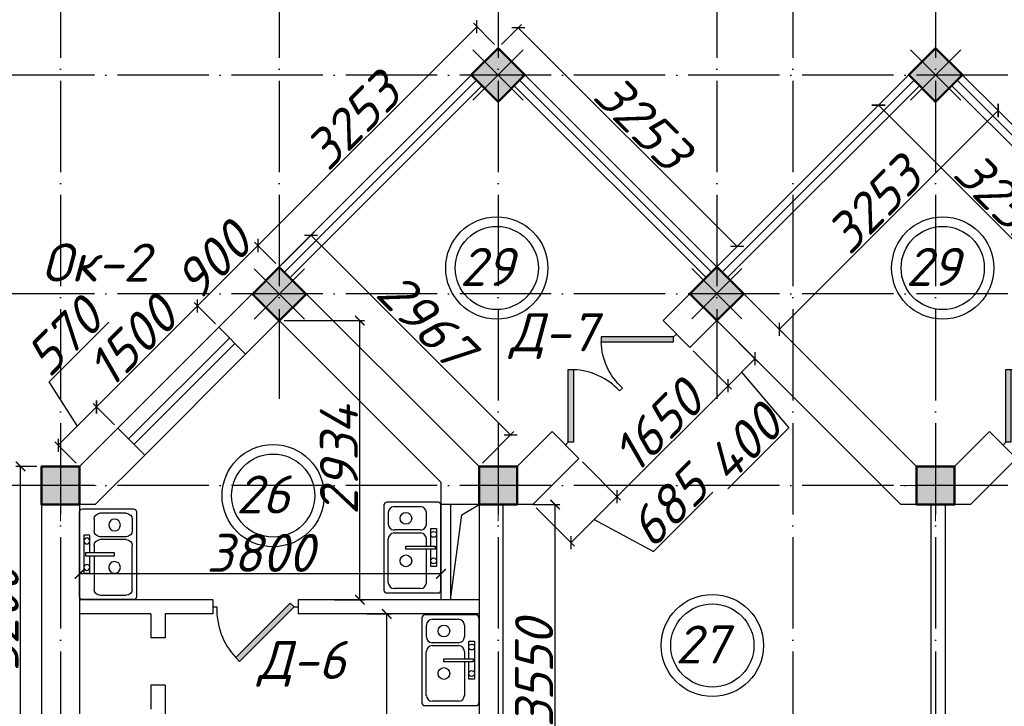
# Model space of a CAD drawing. Header units: millimetres. Extents: x 1112040 to 6903494, y -332921 to -150905.
# Tile 73 of 150: x 1603781 to 1614132, y -173727 to -166508. Entities that reach past the tile are written whole.
import ezdxf

# ---------------------------------------------------------------- set-up
doc = ezdxf.new("R2010")
doc.units = ezdxf.units.MM
doc.linetypes.add('ACAD_ISO04W100', pattern=[30, 24, -3, 0, -3])
for name, color, linetype in [('kolonn', 7, 'Continuous'), ('os', 253, 'Continuous'), ('razmer', 7, 'Continuous'), ('su', 7, 'Continuous')]:
    doc.layers.add(name, color=color, linetype=linetype)
doc.styles.get("Standard").update_dxf_attribs({"font": 'isocpeui.ttf'})
doc.dimstyles.new('ISO-25', dxfattribs={"dimtxt": 400, "dimasz": 100, "dimexe": 50, "dimexo": 50, "dimgap": 20, "dimtad": 1, "dimdec": 0, "dimtxsty": 'Standard', "dimblk": 'ARCHTICK', "dimcen": 20, "dimclrd": 1, "dimclre": 1, "dimadec": 0, "dimazin": 0, "dimtfac": 1, "dimtdec": 0, "dimtmove": 0, "dimatfit": 3, "dimldrblk": 'ARCHTICK', "dimfxl": 1, "dimarcsym": 0})

# ---------------------------------------------------------------- blocks, each defined once
blk = doc.blocks.new('ghsdd')
at = {"ltscale": 50}
h = blk.add_hatch(color=256, dxfattribs=at)
h.paths.add_polyline_path([(0, 200), (-200, 200), (-200, 0), (0, 0)])
h.paths.add_polyline_path([(200, 0), (200, 200), (0, 200), (0, 0)])
h.paths.add_polyline_path([(0, 0), (-200, 0), (-200, -200), (0, -200)])
h.paths.add_polyline_path([(0, 0), (0, -200), (200, -200), (200, 0)])
at = {"lineweight": 0}
for p, q in [((0, -374), (0, 374)), ((-374, 0), (374, 0))]:
    blk.add_line(p, q, dxfattribs=at)
at = {"lineweight": 50, "ltscale": 50}
blk.add_lwpolyline([(200, 200), (200, -200), (-200, -200), (-200, 200), (200, 200)], dxfattribs=at)
blk = doc.blocks.new('Mojka_1')
for p, q in [((-600, 446), (-600, -446)), ((-31, 477), (-569, 477)), ((-492, 431), (-215, 431)), ((0, -446), (0, 446)), ((-554, 369), (-554, 246)), ((-154, 369), (-154, 246)), ((-215, 185), (-492, 185)), ((-492, 154), (-215, 154)), ((-108, 15), (-108, 200)), ((-108, 200), (-46, 200)), ((-46, 200), (-46, -200)), ((-554, -369), (-554, 92)), ((-369, -15), (-369, 15)), ((-369, 15), (-62, 15)), ((-154, 92), (-154, 15)), ((-62, 15), (-62, -15)), ((-62, -15), (-369, -15)), ((-154, -15), (-154, -369)), ((-108, -200), (-108, -15)), ((-46, -200), (-108, -200)), ((-569, -477), (-31, -477)), ((-215, -431), (-492, -431))]:
    blk.add_line(p, q)
for centre, radius in [((-369, 308), 61.6), ((-77, 139), 30.8), ((-369, -139), 61.6), ((-77, -139), 30.8)]:
    blk.add_circle(centre, radius)
for centre, radius, start, end in [((-569, 446), 30.8, 90, 180), ((-492, 369), 61.6, 90, 180), ((-215, 369), 61.6, 0, 90), ((-31, 446), 30.8, 0, 90), ((-492, 246), 61.6, 180, 270), ((-215, 246), 61.6, 270.0001, 0), ((-492, 92), 61.6, 90, 180), ((-215, 92), 61.6, 0, 90), ((-492, -369), 61.6, 180, 270), ((-215, -369), 61.6, 270.0001, 0), ((-569, -446), 30.8, 180, 270), ((-31, -446), 30.8, 270.0001, 0)]:
    blk.add_arc(centre, radius, start, end)
blk = doc.blocks.new('jfgjhsdf')
blk.add_hatch(color=1).paths.add_polyline_path([(-593, 731), (-637, 687), (0, 50), (44, 94)])
at = {"color": 1}
for p, q in [((0, 1000), (0, 950)), ((0, 50), (0, 0))]:
    blk.add_line(p, q, dxfattribs=at)
blk.add_lwpolyline([(0, 50), (-637, 687), (-593, 731), (44, 94), (0, 50)], dxfattribs=at)
blk.add_arc((-33, 130), 821, 87.662, 132.9147, dxfattribs=at)
blk = doc.blocks.new('_ArchTick')
at = {"color": 0, "linetype": 'ByBlock', "const_width": 0.15}
blk.add_lwpolyline([(-0.5, -0.5), (0.5, 0.5)], dxfattribs=at)
blk = doc.blocks.new('*D3087')
at = {"color": 1, "lineweight": -2, "transparency": 16777216}
for p, q in [((1612809, -167407), (1612773, -167442)), ((1615109, -169707), (1612809, -167407)), ((1615109, -169707), (1615073, -169742))]:
    blk.add_line(p, q, dxfattribs=at)
at = {"color": 1, "lineweight": -2, "transparency": 16777216, "xscale": 100, "yscale": 100, "zscale": 100}
for p, rotation in [((1612809, -167407), 135), ((1615109, -169707), 315)]:
    blk.add_blockref('_ArchTick', p, dxfattribs=dict(at, rotation=rotation))
at = {"color": 0, "transparency": 16777216, "insert": (1614114, -168401), "char_height": 400, "attachment_point": 5, "rotation": 315}
blk.add_mtext('3253', dxfattribs=at)
blk = doc.blocks.new('*D3088')
at = {"color": 1, "lineweight": -2, "transparency": 16777216}
for p, q in [((1611767, -169763), (1614067, -167463)), ((1614091, -167487), (1614102, -167498)), ((1611791, -169787), (1611802, -169798))]:
    blk.add_line(p, q, dxfattribs=at)
at = {"color": 1, "lineweight": -2, "transparency": 16777216, "xscale": 100, "yscale": 100, "zscale": 100}
for p, rotation in [((1614067, -167463), 44.99999999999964), ((1611767, -169763), 224.9999999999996)]:
    blk.add_blockref('_ArchTick', p, dxfattribs=dict(at, rotation=rotation))
at = {"color": 0, "transparency": 16777216, "insert": (1612761, -168457), "char_height": 400, "attachment_point": 5, "rotation": 45}
blk.add_mtext('3253', dxfattribs=at)
blk = doc.blocks.new('*D3364')
at = {"layer": 'razmer', "color": 1, "lineweight": -2, "transparency": 16777216}
for p, q in [((1607432, -172756), (1607689, -172756)), ((1607639, -177056), (1607639, -172756)), ((1607260, -177056), (1607689, -177056))]:
    blk.add_line(p, q, dxfattribs=at)
at = {"layer": 'razmer', "color": 1, "lineweight": -2, "transparency": 16777216, "xscale": 100, "yscale": 100, "zscale": 100}
for p, rotation in [((1607639, -172756), 90), ((1607639, -177056), 270)]:
    blk.add_blockref('_ArchTick', p, dxfattribs=dict(at, rotation=rotation))
at = {"layer": 'razmer', "color": 0, "transparency": 16777216, "insert": (1607419, -174906), "char_height": 400, "attachment_point": 5, "rotation": 90}
blk.add_mtext('4300', dxfattribs=at)
blk = doc.blocks.new('*D3365')
at = {"layer": 'razmer', "color": 1, "lineweight": -2, "transparency": 16777216}
for p, q in [((1604410, -172311), (1604410, -172384)), ((1608210, -172334), (1604410, -172334)), ((1608210, -172311), (1608210, -172384))]:
    blk.add_line(p, q, dxfattribs=at)
at = {"layer": 'razmer', "color": 1, "lineweight": -2, "transparency": 16777216, "xscale": 100, "yscale": 100, "zscale": 100, "rotation": 180}
blk.add_blockref('_ArchTick', (1604410, -172334), dxfattribs=at)
at = {"layer": 'razmer', "color": 1, "lineweight": -2, "transparency": 16777216, "xscale": 100, "yscale": 100, "zscale": 100}
blk.add_blockref('_ArchTick', (1608210, -172334), dxfattribs=at)
at = {"layer": 'razmer', "color": 0, "transparency": 16777216, "insert": (1606310, -172114), "char_height": 400, "attachment_point": 5}
blk.add_mtext('3800', dxfattribs=at)
blk = doc.blocks.new('*D3366')
at = {"layer": 'razmer', "color": 1, "lineweight": -2, "transparency": 16777216}
for p, q in [((1606560, -169671), (1607407, -169671)), ((1607357, -172606), (1607357, -169671)), ((1607091, -172606), (1607407, -172606))]:
    blk.add_line(p, q, dxfattribs=at)
at = {"layer": 'razmer', "color": 1, "lineweight": -2, "transparency": 16777216, "xscale": 100, "yscale": 100, "zscale": 100}
for p, rotation in [((1607357, -169671), 90), ((1607357, -172606), 270)]:
    blk.add_blockref('_ArchTick', p, dxfattribs=dict(at, rotation=rotation))
at = {"layer": 'razmer', "color": 0, "transparency": 16777216, "insert": (1607137, -171139), "char_height": 400, "attachment_point": 5, "rotation": 90}
blk.add_mtext('2934', dxfattribs=at)
blk = doc.blocks.new('*D3367')
at = {"color": 1, "lineweight": -2, "transparency": 16777216}
for p, q in [((1609177, -171606), (1609459, -171606)), ((1609409, -175156), (1609409, -171606)), ((1609177, -175156), (1609459, -175156))]:
    blk.add_line(p, q, dxfattribs=at)
at = {"color": 1, "lineweight": -2, "transparency": 16777216, "xscale": 100, "yscale": 100, "zscale": 100}
for p, rotation in [((1609409, -171606), 90), ((1609409, -175156), 270)]:
    blk.add_blockref('_ArchTick', p, dxfattribs=dict(at, rotation=rotation))
at = {"color": 0, "transparency": 16777216, "insert": (1609189, -173381), "char_height": 400, "attachment_point": 5, "rotation": 90}
blk.add_mtext('3550', dxfattribs=at)
blk = doc.blocks.new('*D3172')
at = {"color": 1, "lineweight": -2, "transparency": 16777216}
for p, q in [((1604588, -170579), (1605649, -169518)), ((1605838, -169707), (1605614, -169483)), ((1604777, -170768), (1604553, -170543))]:
    blk.add_line(p, q, dxfattribs=at)
at = {"color": 1, "lineweight": -2, "transparency": 16777216, "xscale": 100, "yscale": 100, "zscale": 100}
for p, rotation in [((1605649, -169518), 45.00000000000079), ((1604588, -170579), 225.0000000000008)]:
    blk.add_blockref('_ArchTick', p, dxfattribs=dict(at, rotation=rotation))
at = {"color": 0, "transparency": 16777216, "insert": (1604963, -169893), "char_height": 400, "attachment_point": 5, "rotation": 45}
blk.add_mtext('1500', dxfattribs=at)
blk = doc.blocks.new('*D3173')
at = {"color": 1, "lineweight": -2, "transparency": 16777216}
for p, q in [((1605649, -169518), (1606286, -168882)), ((1606474, -169070), (1606250, -168846)), ((1605838, -169707), (1605614, -169483))]:
    blk.add_line(p, q, dxfattribs=at)
at = {"color": 1, "lineweight": -2, "transparency": 16777216, "xscale": 100, "yscale": 100, "zscale": 100}
for p, rotation in [((1606286, -168882), 45), ((1605649, -169518), 225)]:
    blk.add_blockref('_ArchTick', p, dxfattribs=dict(at, rotation=rotation))
at = {"color": 0, "transparency": 16777216, "insert": (1605812, -169044), "char_height": 400, "attachment_point": 5, "rotation": 45}
blk.add_mtext('900', dxfattribs=at)
blk = doc.blocks.new('*D3174')
at = {"color": 1, "lineweight": -2, "transparency": 16777216}
for p, q in [((1608774, -166770), (1608550, -166546)), ((1606286, -168882), (1608586, -166582)), ((1606474, -169070), (1606250, -168846))]:
    blk.add_line(p, q, dxfattribs=at)
at = {"color": 1, "lineweight": -2, "transparency": 16777216, "xscale": 100, "yscale": 100, "zscale": 100}
for p, rotation in [((1608586, -166582), 45), ((1606286, -168882), 225)]:
    blk.add_blockref('_ArchTick', p, dxfattribs=dict(at, rotation=rotation))
at = {"color": 0, "transparency": 16777216, "insert": (1607280, -167576), "char_height": 400, "attachment_point": 5, "rotation": 45}
blk.add_mtext('3253', dxfattribs=at)
blk = doc.blocks.new('*D3175')
at = {"color": 1, "lineweight": -2, "transparency": 16777216}
for p, q in [((1604090, -170317), (1604719, -169688)), ((1604387, -170780), (1604090, -170317)), ((1604588, -170579), (1604186, -170982)), ((1604777, -170768), (1604553, -170543)), ((1604374, -171170), (1604150, -170946))]:
    blk.add_line(p, q, dxfattribs=at)
at = {"color": 1, "lineweight": -2, "transparency": 16777216, "xscale": 100, "yscale": 100, "zscale": 100}
for p, rotation in [((1604588, -170579), 45), ((1604186, -170982), 225)]:
    blk.add_blockref('_ArchTick', p, dxfattribs=dict(at, rotation=rotation))
at = {"color": 0, "transparency": 16777216, "insert": (1604247, -169845), "char_height": 400, "attachment_point": 5, "rotation": 45}
blk.add_mtext('570', dxfattribs=at)
blk = doc.blocks.new('*D3176')
at = {"color": 1, "lineweight": -2, "transparency": 16777216}
for p, q in [((1610862, -169990), (1611263, -170391)), ((1611228, -170356), (1610061, -171522)), ((1609696, -171156), (1610097, -171558))]:
    blk.add_line(p, q, dxfattribs=at)
at = {"color": 1, "lineweight": -2, "transparency": 16777216, "xscale": 100, "yscale": 100, "zscale": 100}
for p, rotation in [((1611228, -170356), 45.00000000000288), ((1610061, -171522), 225.0000000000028)]:
    blk.add_blockref('_ArchTick', p, dxfattribs=dict(at, rotation=rotation))
at = {"color": 0, "transparency": 16777216, "insert": (1610489, -170783), "char_height": 400, "attachment_point": 5, "rotation": 45}
blk.add_mtext('1650', dxfattribs=at)
blk = doc.blocks.new('*D3177')
at = {"color": 1, "lineweight": -2, "transparency": 16777216}
for p, q in [((1609696, -171156), (1610097, -171558)), ((1610444, -172101), (1611069, -171477)), ((1610061, -171522), (1609577, -172006)), ((1609212, -171641), (1609613, -172042)), ((1609819, -171764), (1610444, -172101))]:
    blk.add_line(p, q, dxfattribs=at)
at = {"color": 1, "lineweight": -2, "transparency": 16777216, "xscale": 100, "yscale": 100, "zscale": 100}
for p, rotation in [((1610061, -171522), 45), ((1609577, -172006), 225)]:
    blk.add_blockref('_ArchTick', p, dxfattribs=dict(at, rotation=rotation))
at = {"color": 0, "transparency": 16777216, "insert": (1610601, -171633), "char_height": 400, "attachment_point": 5, "rotation": 45}
blk.add_mtext('685', dxfattribs=at)
blk = doc.blocks.new('*D3178')
at = {"color": 1, "lineweight": -2, "transparency": 16777216}
for p, q in [((1611145, -169707), (1611546, -170108)), ((1610862, -169990), (1611263, -170391)), ((1611228, -170356), (1611511, -170073)), ((1611370, -170214), (1611867, -170798)), ((1611867, -170798), (1611224, -171441))]:
    blk.add_line(p, q, dxfattribs=at)
at = {"color": 1, "lineweight": -2, "transparency": 16777216, "xscale": 100, "yscale": 100, "zscale": 100}
for p, rotation in [((1611511, -170073), 45), ((1611228, -170356), 225)]:
    blk.add_blockref('_ArchTick', p, dxfattribs=dict(at, rotation=rotation))
at = {"color": 0, "transparency": 16777216, "insert": (1611390, -170964), "char_height": 400, "attachment_point": 5, "rotation": 45}
blk.add_mtext('400', dxfattribs=at)
blk = doc.blocks.new('*D3184')
at = {"color": 1, "lineweight": -2, "transparency": 16777216}
for p, q in [((1603960, -171206), (1603740, -171206)), ((1603790, -174406), (1603790, -171206)), ((1603960, -174406), (1603740, -174406))]:
    blk.add_line(p, q, dxfattribs=at)
at = {"color": 1, "lineweight": -2, "transparency": 16777216, "xscale": 100, "yscale": 100, "zscale": 100}
for p, rotation in [((1603790, -171206), 90), ((1603790, -174406), 270)]:
    blk.add_blockref('_ArchTick', p, dxfattribs=dict(at, rotation=rotation))
at = {"color": 0, "transparency": 16777216, "insert": (1603570, -172806), "char_height": 400, "attachment_point": 5, "rotation": 90}
blk.add_mtext('3200', dxfattribs=at)
blk = doc.blocks.new('*D3086')
at = {"color": 1, "lineweight": -2, "transparency": 16777216}
for p, q in [((1606547, -169072), (1606879, -168740)), ((1608942, -170874), (1606844, -168776)), ((1608645, -171170), (1608977, -170838))]:
    blk.add_line(p, q, dxfattribs=at)
at = {"color": 1, "lineweight": -2, "transparency": 16777216, "xscale": 100, "yscale": 100, "zscale": 100}
for p, rotation in [((1606844, -168776), 135.0000000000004), ((1608942, -170874), 315.0000000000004)]:
    blk.add_blockref('_ArchTick', p, dxfattribs=dict(at, rotation=rotation))
at = {"color": 0, "transparency": 16777216, "insert": (1608050, -169667), "char_height": 400, "attachment_point": 5, "rotation": 315}
blk.add_mtext('2967', dxfattribs=at)
blk = doc.blocks.new('*D3308')
at = {"color": 1, "lineweight": -2, "transparency": 16777216}
for p, q in [((1608845, -166770), (1609058, -166557)), ((1611323, -168892), (1609023, -166592)), ((1611145, -169070), (1611358, -168857))]:
    blk.add_line(p, q, dxfattribs=at)
at = {"color": 1, "lineweight": -2, "transparency": 16777216, "xscale": 100, "yscale": 100, "zscale": 100}
for p, rotation in [((1609023, -166592), 134.9999999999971), ((1611323, -168892), 314.9999999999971)]:
    blk.add_blockref('_ArchTick', p, dxfattribs=dict(at, rotation=rotation))
at = {"color": 0, "transparency": 16777216, "insert": (1610329, -167587), "char_height": 400, "attachment_point": 5, "rotation": 315}
blk.add_mtext('3253', dxfattribs=at)
blk = doc.blocks.new('sssswwsqqq')
at = {"color": 1}
for centre, radius in [((-38375, 10139), 537), ((-33687, 10139), 537), ((-38375, 10139), 437), ((-33687, 10139), 437), ((-40726, 7746), 537), ((-40726, 7746), 437), ((-36109, 6170), 537), ((-36109, 6170), 437)]:
    blk.add_circle(centre, radius, dxfattribs=at)
for s, p in [('29', (-38764, 9951)), ('29', (-34076, 9951)), ('26', (-41115, 7558)), ('27', (-36498, 5981))]:
    blk.add_text(s, height=400, dxfattribs=at).set_placement(p)

msp = doc.modelspace()

# ---------------------------------------------------------------- linework, layer by layer
for p, q in [((1606509.7, -169105.8), (1608809.7, -166805.8)), ((1611109.7, -169105.8), (1608809.7, -166805.8)), ((1611109.7, -169105.8), (1613409.7, -166805.8)), ((1615709.7, -169105.8), (1613409.7, -166805.8))]:
    msp.add_line(p, q)
at = {"color": 1}
for p, q in [((1606566.3, -169162.4), (1608583.5, -167145.2)), ((1611053.2, -169162.4), (1609036, -167145.2)), ((1611166.3, -169162.4), (1613183.5, -167145.2)), ((1615653.2, -169162.4), (1613636, -167145.2)), ((1606622.9, -169218.9), (1608640, -167201.8)), ((1610996.6, -169218.9), (1608979.4, -167201.8)), ((1611222.9, -169218.9), (1613240, -167201.8)), ((1615596.6, -169218.9), (1613579.4, -167201.8)), ((1604812.7, -170802.9), (1605873.3, -169742.2)), ((1604925.8, -170916), (1605986.5, -169855.3)), ((1606043, -169911.9), (1604982.4, -170972.6)), ((1606156.2, -170025), (1605095.5, -171085.7))]:
    msp.add_line(p, q, dxfattribs=at)
at = {"lineweight": 30}
for p, q in [((1605873.3, -169742.2), (1606509.7, -169105.8)), ((1608609.7, -171205.8), (1606509.7, -169105.8)), ((1610544, -169671.5), (1611109.7, -169105.8)), ((1613209.7, -171205.8), (1611109.7, -169105.8)), ((1606156.2, -170025), (1605873.3, -169742.2)), ((1606156.2, -170025), (1606509.7, -169671.5)), ((1608209.7, -171371.5), (1606509.7, -169671.5)), ((1610826.9, -169954.3), (1610544, -169671.5)), ((1610826.9, -169954.3), (1611109.7, -169671.5)), ((1613044, -171605.8), (1611109.7, -169671.5)), ((1604409.7, -171205.8), (1604812.7, -170802.9)), ((1605095.5, -171085.7), (1604812.7, -170802.9)), ((1609009.7, -171205.8), (1609377.3, -170838.2)), ((1609660.2, -171121.1), (1609377.3, -170838.2)), ((1613609.7, -171205.8), (1613977.3, -170838.2)), ((1614260.2, -171121.1), (1613977.3, -170838.2)), ((1604575.4, -171605.8), (1605095.5, -171085.7)), ((1609175.4, -171605.8), (1609660.2, -171121.1)), ((1613775.4, -171605.8), (1614260.2, -171121.1)), ((1604009.7, -171205.8), (1604009.7, -174405.8)), ((1604409.7, -171205.8), (1604009.7, -171205.8)), ((1609009.7, -171205.8), (1608609.7, -171205.8)), ((1613609.7, -171205.8), (1613209.7, -171205.8)), ((1608209.7, -171371.5), (1608209.7, -172605.8)), ((1604409.7, -171605.8), (1604409.7, -174405.8)), ((1604575.4, -171605.8), (1604409.7, -171605.8)), ((1609175.4, -171605.8), (1608209.7, -171605.8)), ((1608309.7, -171605.8), (1608309.7, -172605.8)), ((1608609.7, -171605.8), (1608609.7, -177855.8)), ((1608859.7, -171605.8), (1608859.7, -175155.8)), ((1613775.4, -171605.8), (1613044, -171605.8)), ((1613359.7, -171605.8), (1613359.7, -177205.8)), ((1613509.7, -171605.8), (1613509.7, -177205.8)), ((1605809.7, -172605.8), (1604409.7, -172605.8)), ((1605809.7, -172605.8), (1605809.7, -172755.8)), ((1608609.7, -172605.8), (1606709.7, -172605.8)), ((1606709.7, -172605.8), (1606709.7, -172755.8)), ((1605159.7, -172755.8), (1604409.7, -172755.8)), ((1605159.7, -172755.8), (1605159.7, -173005.8)), ((1605809.7, -172755.8), (1605309.7, -172755.8)), ((1605309.7, -172755.8), (1605309.7, -173005.8)), ((1608609.7, -172755.8), (1606709.7, -172755.8)), ((1605309.7, -173005.8), (1605159.7, -173005.8)), ((1605309.7, -173505.8), (1605159.7, -173505.8)), ((1605159.7, -173505.8), (1605159.7, -173755.8)), ((1605309.7, -173505.8), (1605309.7, -173905.8))]:
    msp.add_line(p, q, dxfattribs=at)
for points in [[(1609092.6, -167088.6), (1608809.7, -166805.8), (1608526.9, -167088.6), (1608809.7, -167371.5)], [(1613692.6, -167088.6), (1613409.7, -166805.8), (1613126.9, -167088.6), (1613409.7, -167371.5)]]:
    msp.add_lwpolyline(points, close=True, dxfattribs=at)
msp.add_lwpolyline([(1608309.7, -172605.8), (1608429.1, -171713), (1608609.7, -171605.8)])
at = {"layer": 'os', "linetype": 'ACAD_ISO04W100', "ltscale": 40}
for p, q in [((1604209.7, -164749.6), (1604209.7, -189557.4)), ((1606509.7, -164749.6), (1606509.7, -170493.9)), ((1608809.7, -164749.6), (1608809.7, -189557.4)), ((1611109.7, -164749.6), (1611109.7, -170493.9)), ((1611909.7, -164749.6), (1611909.7, -189557.4)), ((1613409.7, -164749.6), (1613409.7, -189557.4)), ((1693375.1, -167090.8), (1601959.8, -167090.8)), ((1693375.1, -169390.8), (1601959.8, -169390.8)), ((1693375.1, -171405.8), (1601959.8, -171405.8))]:
    msp.add_line(p, q, dxfattribs=at)

# ---------------------------------------------------------------- block references
msp.add_blockref('sssswwsqqq', (1647171.4, -179257.7))
for p, xscale, yscale, zscale, rotation in [((1610685.5, -169812.9), -0.8461538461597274, 0.8461538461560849, 0.8461538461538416, 135.0000000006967), ((1609518.7, -170979.6), 0.8461538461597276, 0.8461538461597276, 0.8461538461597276, 315.0000000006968), ((1614118.7, -170979.6), 0.8461538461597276, 0.8461538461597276, 0.8461538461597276, 315.0000000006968), ((1606709.7, -172680.8), 0.8999999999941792, 0.8999999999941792, 0.8999999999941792, 90)]:
    msp.add_blockref('jfgjhsdf', p, dxfattribs=dict(xscale=xscale, yscale=yscale, zscale=zscale, rotation=rotation))
at = {"layer": 'kolonn', "rotation": 45}
for p in [(1608809.7, -167088.6), (1613409.7, -167088.6), (1606509.7, -169392.6), (1611109.7, -169388.6)]:
    msp.add_blockref('ghsdd', p, dxfattribs=at)
at = {"layer": 'kolonn'}
for p in [(1604209.7, -171405.8), (1608809.7, -171405.8), (1613409.7, -171405.8)]:
    msp.add_blockref('ghsdd', p, dxfattribs=at)
at = {"layer": 'su'}
for p in [(1608209.7, -172058.2), (1608609.7, -173242.9)]:
    msp.add_blockref('Mojka_1', p, dxfattribs=at)
at = {"layer": 'su', "xscale": -1}
msp.add_blockref('Mojka_1', (1604409.7, -172128.2), dxfattribs=at)

# ---------------------------------------------------------------- texts
at = {"color": 1}
for s, p in [('Ок-2', (1604009.9, -169261.1)), ('Д-7', (1608933.4, -169993.9)), ('Д-6', (1606285.4, -173439.3))]:
    msp.add_text(s, height=400, dxfattribs=at).set_placement(p)

# ---------------------------------------------------------------- dimensions: what is measured, and where the dimension line sits
for base, p1, p2, angle, picture, middle in [((1608585.5, -166581.6), (1606509.7, -169105.8), (1608809.7, -166805.8), 225, '*D3174', (1607280, -167576)), ((1606285.5, -168881.6), (1605873.3, -169742.2), (1606509.7, -169105.8), 225, '*D3173', (1605811.8, -169044.2)), ((1609577.3, -172006.4), (1609660.2, -171121.1), (1609176.7, -171605.8), 45, '*D3177', (1610303, -171931.2))]:
    dim = msp.add_linear_dim(base=base, p1=p1, p2=p2, angle=angle, dimstyle='ISO-25', override={"dimtmove": 1})
    dim.commit()
    dim.dimension.update_dxf_attribs({"geometry": picture, "text_midpoint": middle})
for p1, p2, distance, picture, middle in [((1611109.7, -169105.8), (1608809.7, -166805.8), -301.7, '*D3308', (1610328.6, -167586.9)), ((1615144, -169671.5), (1612844, -167371.5), 50.1, '*D3087', (1614114.2, -168401.3)), ((1611755.2, -169751.2), (1614055.2, -167451.2), -16.7, '*D3088', (1612761.4, -168457.4)), ((1608609.7, -171205.8), (1606511.7, -169107.8), -469.6, '*D3086', (1608050.2, -169667.4)), ((1604812.7, -170802.9), (1605873.3, -169742.2), 317.1, '*D3172', (1604963.2, -169892.7)), ((1610826.9, -169954.3), (1609660.2, -171121.1), 567.4, '*D3176', (1610489.2, -170783.4))]:
    dim = msp.add_aligned_dim(p1=p1, p2=p2, distance=distance, dimstyle='ISO-25')
    dim.commit()
    dim.dimension.update_dxf_attribs({"geometry": picture, "text_midpoint": middle})
for base, p1, p2, angle, picture, middle in [((1604185.5, -170981.6), (1604812.7, -170802.9), (1604409.7, -171205.8), 225, '*D3175', (1604103.9, -170302.9)), ((1611511, -170072.7), (1610826.9, -169954.3), (1611109.7, -169671.5), 45, '*D3178', (1611853.2, -170811.7))]:
    dim = msp.add_linear_dim(base=base, p1=p1, p2=p2, angle=angle, dimstyle='ISO-25', override={"dimtmove": 1})
    dim.commit()
    dim.dimension.update_dxf_attribs({"geometry": picture, "text_midpoint": middle, "dimtype": 160})
for base, p1, p2, picture, middle in [((1603789.6, -171205.8), (1604009.7, -174405.8), (1604009.7, -171205.8), '*D3184', (1603569.6, -172805.8)), ((1609408.6, -171605.8), (1609126.7, -175155.8), (1609126.7, -171605.8), '*D3367', (1609188.6, -173380.8))]:
    dim = msp.add_linear_dim(base=base, p1=p1, p2=p2, angle=90, dimstyle='ISO-25')
    dim.commit()
    dim.dimension.update_dxf_attribs({"geometry": picture, "text_midpoint": middle})
at = {"layer": 'razmer'}
for base, p1, p2, picture, middle in [((1607357.3, -169671.5), (1607040.7, -172605.8), (1606509.7, -169671.5), '*D3366', (1607137.3, -171138.6)), ((1607639.1, -172755.8), (1607209.7, -177055.8), (1607381.7, -172755.8), '*D3364', (1607419.1, -174905.8))]:
    dim = msp.add_linear_dim(base=base, p1=p1, p2=p2, angle=90, dimstyle='ISO-25', dxfattribs=at)
    dim.commit()
    dim.dimension.update_dxf_attribs({"geometry": picture, "text_midpoint": middle})
dim = msp.add_linear_dim(base=(1604409.7, -172333.9), p1=(1608209.7, -172261.5), p2=(1604409.7, -172261.5), dimstyle='ISO-25', dxfattribs=at)
dim.commit()
dim.dimension.update_dxf_attribs({"geometry": '*D3365', "text_midpoint": (1606309.7, -172113.9)})

doc.saveas('drawing.dxf')
